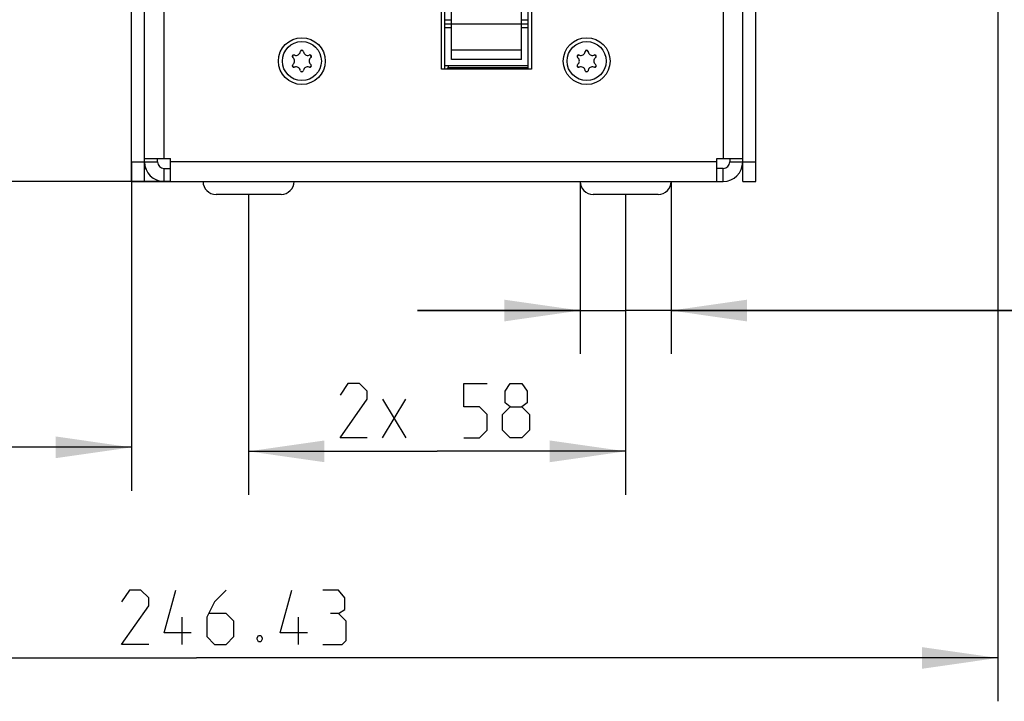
# Model space of a CAD drawing. Header units: millimetres. Extents: x 0 to 420, y 0 to 297.
# Tile 109 of 140: x 308 to 354, y 110 to 141. Entities that reach past the tile are written whole.
import ezdxf

# ---------------------------------------------------------------- set-up
doc = ezdxf.new("R2010")
doc.units = ezdxf.units.MM
doc.header["$LTSCALE"] = 23.1
doc.layers.get('0').update_dxf_attribs({"linetype": 'CONTINUOUS'})
doc.layers.add('DIM_PILOTEES', color=7, linetype='CONTINUOUS')
doc.styles.get("Standard").update_dxf_attribs({"font": 'txt', "width": 0.7})
doc.dimstyles.new('DIMSTYLE_2', dxfattribs={"dimtxt": 2.5, "dimasz": 3.5, "dimexe": 2, "dimexo": 0, "dimtad": 1, "dimlfac": 3.333333, "dimdsep": 46, "dimtxsty": 'Standard', "dimblk": '_FILLED', "dimblk1": '_FILLED', "dimblk2": '_FILLED', "dimcen": 0.09, "dimazin": 2, "dimtp": 0.5, "dimtm": 0.5, "dimtfac": 1, "dimtofl": 0, "dimtmove": 0, "dimatfit": 3, "dimldrblk": '_FILLED', "dimfxl": 0, "dimtolj": 1, "dimarcsym": 0})
doc.dimstyles.new('DIMSTYLE_5', dxfattribs={"dimtxt": 2.5, "dimasz": 3.5, "dimexe": 2, "dimexo": 0, "dimtad": 1, "dimlfac": 3.333333, "dimdsep": 46, "dimtxsty": 'Standard', "dimblk": '_FILLED', "dimblk1": '_FILLED', "dimblk2": '_FILLED', "dimcen": 0.09, "dimazin": 2, "dimtp": 0.3, "dimtm": 0.3, "dimtfac": 1, "dimtofl": 0, "dimtmove": 0, "dimatfit": 3, "dimldrblk": '_FILLED', "dimfxl": 0, "dimtolj": 1, "dimarcsym": 0})
doc.dimstyles.new('DIMSTYLE_8', dxfattribs={"dimtxt": 2.5, "dimasz": 3.5, "dimexe": 2, "dimexo": 0, "dimtad": 1, "dimlfac": 3.333333, "dimdsep": 46, "dimtxsty": 'Standard', "dimblk": '_FILLED', "dimblk1": '_FILLED', "dimblk2": '_FILLED', "dimcen": 0.09, "dimazin": 2, "dimtp": 0.2, "dimtm": 0.2, "dimtfac": 1, "dimtofl": 0, "dimtmove": 0, "dimatfit": 3, "dimldrblk": '_FILLED', "dimfxl": 0, "dimtolj": 1, "dimarcsym": 0})

# ---------------------------------------------------------------- blocks, each defined once
blk = doc.blocks.new('_FILLED')
at = {"color": 0, "linetype": 'ByBlock'}
blk.add_solid([(0, 0), (-1, 0.143), (-1, -0.143)], dxfattribs=at)
blk = doc.blocks.new('*D13')
at = {"layer": 'DIM_PILOTEES', "color": 2, "linetype": 'Continuous'}
for p, q in [((334.216, 133.987), (334.216, 126.031)), ((338.416, 133.987), (338.416, 126.031)), ((334.216, 128.031), (326.716, 128.031)), ((326.716, 128.031), (336.316, 128.031)), ((368.398, 128.031), (336.316, 128.031)), ((338.416, 128.031), (368.398, 128.031))]:
    blk.add_line(p, q, dxfattribs=at)
at = {"layer": 'DIM_PILOTEES', "color": 2, "linetype": 'Continuous', "xscale": 3.5, "yscale": 3.5, "zscale": 3.5}
blk.add_blockref('_FILLED', (334.216, 128.031), dxfattribs=at)
at = {"layer": 'DIM_PILOTEES', "color": 2, "linetype": 'Continuous', "xscale": 3.5, "yscale": 3.5, "zscale": 3.5, "rotation": 180}
blk.add_blockref('_FILLED', (338.416, 128.031), dxfattribs=at)
at = {"layer": 'DIM_PILOTEES', "color": 2, "linetype": 'Continuous', "insert": (355.958, 131.156), "char_height": 2.5, "width": 18.66071, "attachment_point": 1, "line_spacing_factor": 0.9}
blk.add_mtext('{\\ftxt;\\W0.0001;\\H0.0001;\\~}{\\ftxt;\\W2.2857142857;\\H2.5; }{\\ftxt;\\W0.0001;\\H0.0001;\\~}{\\ftxt;\\W0.0001;\\H0.0001;\\~}{\\ftxt;\\W1.3333333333;\\H2.5; }{\\ftxt;\\W0.0001;\\H0.0001;\\~}{\\ftxt;\\W0.0001;\\H0.0001;\\~}{\\ftxt;\\W1.3571428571;\\H2.5; }{\\ftxt;\\W0.0001;\\H0.0001;\\~}', dxfattribs=at)
blk = doc.blocks.new('*D14')
at = {"layer": 'DIM_PILOTEES', "color": 2, "linetype": 'Continuous'}
for p, q in [((279.556, 179.25), (279.556, 110.007)), ((353.484, 165.324), (353.484, 110.007)), ((279.556, 112.007), (316.52, 112.007)), ((353.484, 112.007), (316.52, 112.007))]:
    blk.add_line(p, q, dxfattribs=at)
at = {"layer": 'DIM_PILOTEES', "color": 2, "linetype": 'Continuous', "xscale": 3.5, "yscale": 3.5, "zscale": 3.5, "rotation": 180}
blk.add_blockref('_FILLED', (279.556, 112.007), dxfattribs=at)
at = {"layer": 'DIM_PILOTEES', "color": 2, "linetype": 'Continuous', "xscale": 3.5, "yscale": 3.5, "zscale": 3.5}
blk.add_blockref('_FILLED', (353.484, 112.007), dxfattribs=at)
at = {"layer": 'DIM_PILOTEES', "color": 2, "linetype": 'Continuous', "insert": (318.597, 115.132), "char_height": 2.5, "width": 16.60714, "attachment_point": 2, "line_spacing_factor": 0.9}
blk.add_mtext('{\\ftxt;\\W0.0001;\\H0.0001;\\~}{\\ftxt;\\W4.4285714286;\\H2.5; }{\\ftxt;\\W0.0001;\\H0.0001;\\~}', dxfattribs=at)
blk = doc.blocks.new('*D15')
at = {"layer": 'DIM_PILOTEES', "color": 2, "linetype": 'Continuous'}
for p, q in [((279.556, 176.561), (279.556, 119.722)), ((313.516, 134.887), (313.516, 119.722)), ((279.556, 121.722), (296.536, 121.722)), ((313.516, 121.722), (296.536, 121.722))]:
    blk.add_line(p, q, dxfattribs=at)
at = {"layer": 'DIM_PILOTEES', "color": 2, "linetype": 'Continuous', "xscale": 3.5, "yscale": 3.5, "zscale": 3.5, "rotation": 180}
blk.add_blockref('_FILLED', (279.556, 121.722), dxfattribs=at)
at = {"layer": 'DIM_PILOTEES', "color": 2, "linetype": 'Continuous', "xscale": 3.5, "yscale": 3.5, "zscale": 3.5}
blk.add_blockref('_FILLED', (313.516, 121.722), dxfattribs=at)
at = {"layer": 'DIM_PILOTEES', "color": 2, "linetype": 'Continuous', "insert": (296.536, 124.847), "char_height": 2.5, "width": 12.05357, "attachment_point": 2, "line_spacing_factor": 0.9}
blk.add_mtext('{\\ftxt;\\W0.0001;\\H0.0001;\\~}{\\ftxt;\\W3.2142857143;\\H2.5; }{\\ftxt;\\W0.0001;\\H0.0001;\\~}', dxfattribs=at)
blk = doc.blocks.new('*D18')
at = {"layer": 'DIM_PILOTEES', "color": 2, "linetype": 'Continuous'}
for p, q in [((284.056, 169.013), (270.36, 169.013)), ((272.36, 169.013), (272.36, 151.5)), ((272.36, 133.987), (272.36, 151.5)), ((315.316, 133.987), (270.36, 133.987))]:
    blk.add_line(p, q, dxfattribs=at)
at = {"layer": 'DIM_PILOTEES', "color": 2, "linetype": 'Continuous', "xscale": 3.5, "yscale": 3.5, "zscale": 3.5}
for p, rotation in [((272.36, 169.013), 90), ((272.36, 133.987), 270)]:
    blk.add_blockref('_FILLED', p, dxfattribs=dict(at, rotation=rotation))
at = {"layer": 'DIM_PILOTEES', "color": 2, "linetype": 'Continuous', "insert": (269.235, 153.403), "char_height": 2.5, "width": 15, "attachment_point": 2, "rotation": 90, "line_spacing_factor": 0.9}
blk.add_mtext('{\\ftxt;\\W0.0001;\\H0.0001;\\~}{\\ftxt;\\W4.0;\\H2.5; }{\\ftxt;\\W0.0001;\\H0.0001;\\~}', dxfattribs=at)
blk = doc.blocks.new('*D19')
at = {"layer": 'DIM_PILOTEES', "color": 2, "linetype": 'Continuous'}
for p, q in [((284.778, 184.237), (259.472, 184.237)), ((261.472, 184.237), (261.472, 159.112)), ((261.472, 133.987), (261.472, 159.112)), ((315.316, 133.987), (259.472, 133.987))]:
    blk.add_line(p, q, dxfattribs=at)
at = {"layer": 'DIM_PILOTEES', "color": 2, "linetype": 'Continuous', "xscale": 3.5, "yscale": 3.5, "zscale": 3.5}
for p, rotation in [((261.472, 184.237), 90), ((261.472, 133.987), 270)]:
    blk.add_blockref('_FILLED', p, dxfattribs=dict(at, rotation=rotation))
at = {"layer": 'DIM_PILOTEES', "color": 2, "linetype": 'Continuous', "insert": (258.347, 160.95), "char_height": 2.5, "width": 12.85714, "attachment_point": 2, "rotation": 90, "line_spacing_factor": 0.9}
blk.add_mtext('{\\ftxt;\\W0.0001;\\H0.0001;\\~}{\\ftxt;\\W3.4285714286;\\H2.5; }{\\ftxt;\\W0.0001;\\H0.0001;\\~}', dxfattribs=at)
blk = doc.blocks.new('*D20')
at = {"layer": 'DIM_PILOTEES', "color": 2, "linetype": 'Continuous'}
for p, q in [((318.916, 133.387), (318.916, 119.537)), ((336.316, 133.387), (336.316, 119.537)), ((318.916, 121.537), (327.616, 121.537)), ((336.316, 121.537), (327.616, 121.537))]:
    blk.add_line(p, q, dxfattribs=at)
at = {"layer": 'DIM_PILOTEES', "color": 2, "linetype": 'Continuous', "xscale": 3.5, "yscale": 3.5, "zscale": 3.5, "rotation": 180}
blk.add_blockref('_FILLED', (318.916, 121.537), dxfattribs=at)
at = {"layer": 'DIM_PILOTEES', "color": 2, "linetype": 'Continuous', "xscale": 3.5, "yscale": 3.5, "zscale": 3.5}
blk.add_blockref('_FILLED', (336.316, 121.537), dxfattribs=at)
at = {"layer": 'DIM_PILOTEES', "color": 2, "linetype": 'Continuous', "insert": (327.869, 124.662), "char_height": 2.5, "width": 14.19643, "attachment_point": 2, "line_spacing_factor": 0.9}
blk.add_mtext('{\\ftxt;\\W0.0001;\\H0.0001;\\~}{\\ftxt;\\W2.2857142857;\\H2.5; }{\\ftxt;\\W0.0001;\\H0.0001;\\~}{\\ftxt;\\W0.0001;\\H0.0001;\\~}{\\ftxt;\\W1.5;\\H2.5; }{\\ftxt;\\W0.0001;\\H0.0001;\\~}', dxfattribs=at)

msp = doc.modelspace()

# ---------------------------------------------------------------- linework, layer by layer
at = {"color": 7, "linetype": 'Continuous'}
for p, q in [((342.3164, 133.987), (342.3164, 191.8304)), ((341.7164, 133.987), (341.7164, 191.7069)), ((313.5164, 133.987), (313.5164, 182.737)), ((314.1164, 133.987), (314.1164, 182.737)), ((327.9764, 139.162), (327.9764, 154.012)), ((328.2764, 139.612), (328.2764, 153.712)), ((331.5164, 139.612), (331.5164, 153.712)), ((331.8164, 139.162), (331.8164, 154.012)), ((327.9764, 141.4352), (328.2764, 141.4352)), ((331.5164, 141.4352), (331.8164, 141.4352)), ((327.9764, 141.262), (331.8164, 141.262)), ((327.9764, 141.0888), (328.2764, 141.0888)), ((331.5164, 141.0888), (331.8164, 141.0888)), ((321.3049, 139.9586), (321.311, 139.9867)), ((321.4419, 139.9867), (321.448, 139.9586)), ((328.2764, 140.062), (331.5164, 140.062)), ((334.4449, 139.9586), (334.451, 139.9867)), ((334.5819, 139.9867), (334.588, 139.9586)), ((320.9755, 139.6858), (320.9543, 139.7051)), ((321.0197, 139.8185), (321.0471, 139.8098)), ((321.7058, 139.8098), (321.7331, 139.8185)), ((321.7986, 139.7051), (321.7774, 139.6858)), ((331.5164, 139.612), (328.2764, 139.612)), ((334.1155, 139.6858), (334.0943, 139.7051)), ((334.1597, 139.8185), (334.1871, 139.8098)), ((334.8458, 139.8098), (334.8731, 139.8185)), ((334.9386, 139.7051), (334.9174, 139.6858)), ((320.9543, 139.3688), (320.9755, 139.3881)), ((321.0471, 139.2642), (321.0197, 139.2554)), ((321.311, 139.0873), (321.3049, 139.1153)), ((321.448, 139.1153), (321.4419, 139.0873)), ((321.7331, 139.2554), (321.7058, 139.2642)), ((321.7774, 139.3881), (321.7986, 139.3688)), ((331.8164, 139.312), (327.9764, 139.312)), ((328.0514, 139.162), (328.1264, 139.237)), ((328.1264, 139.312), (328.1264, 139.162)), ((328.1264, 139.237), (331.8164, 139.237)), ((334.0943, 139.3688), (334.1155, 139.3881)), ((334.1871, 139.2642), (334.1597, 139.2554)), ((334.451, 139.0873), (334.4449, 139.1153)), ((334.588, 139.1153), (334.5819, 139.0873)), ((334.8731, 139.2554), (334.8458, 139.2642)), ((334.9174, 139.3881), (334.9386, 139.3688)), ((314.7164, 134.887), (314.7164, 135.037)), ((341.1164, 135.037), (341.1164, 134.887)), ((313.5164, 134.887), (314.7164, 134.887)), ((314.1164, 134.587), (314.1682, 134.587)), ((315.0164, 134.587), (315.3164, 134.587)), ((315.0164, 133.987), (315.0164, 134.587)), ((340.8164, 134.587), (340.5164, 134.587)), ((340.8164, 133.987), (340.8164, 134.587)), ((341.1164, 134.887), (342.3164, 134.887)), ((313.5164, 133.987), (314.1164, 133.987)), ((341.7164, 133.987), (342.3164, 133.987))]:
    msp.add_line(p, q, dxfattribs=at)
at = {"color": 3, "linetype": 'Continuous'}
for p, q in [((340.8164, 188.8637), (340.8164, 135.037)), ((315.0164, 135.037), (315.0164, 184.2042)), ((327.8264, 139.162), (327.8264, 154.162)), ((331.9664, 154.162), (331.9664, 139.162)), ((331.9664, 139.162), (327.8264, 139.162)), ((314.1164, 135.037), (315.3164, 135.037)), ((315.3164, 133.987), (315.3164, 135.037)), ((340.5164, 135.037), (341.7164, 135.037)), ((340.5164, 133.987), (340.5164, 135.037)), ((340.5164, 134.887), (315.3164, 134.887)), ((314.1164, 133.987), (340.8164, 133.987)), ((320.4164, 133.387), (317.4164, 133.387)), ((337.8164, 133.387), (334.8164, 133.387))]:
    msp.add_line(p, q, dxfattribs=at)
for centre in [(321.3764, 139.537), (334.5164, 139.537)]:
    msp.add_circle(centre, 1.08, dxfattribs=at)
at = {"color": 7, "linetype": 'Continuous'}
for centre in [(321.3764, 139.537), (334.5164, 139.537)]:
    msp.add_circle(centre, 0.9, dxfattribs=at)
for centre, radius, start, end in [((321.1084, 140.0012), 0.201, 252.22058, 347.77942), ((321.3764, 139.9725), 0.067, 12.22058, 167.77942), ((321.3764, 139.537), 0.4864, 84.57184, 95.42816), ((321.6444, 140.0012), 0.201, 192.22058, 287.77942), ((334.2484, 140.0012), 0.201, 252.22058, 347.77942), ((334.5164, 139.9725), 0.067, 12.22058, 167.77942), ((334.5164, 139.537), 0.4864, 84.57184, 95.42816), ((334.7844, 140.0012), 0.201, 192.22058, 287.77942), ((320.9993, 139.7547), 0.067, 72.22058, 227.77942), ((321.3764, 139.537), 0.4864, 144.57184, 155.42816), ((320.8404, 139.537), 0.201, 312.22058, 47.77942), ((321.9124, 139.537), 0.201, 132.22058, 227.77942), ((321.7536, 139.7547), 0.067, 312.22058, 107.77942), ((321.3764, 139.537), 0.4864, 24.57184, 35.42816), ((334.1393, 139.7547), 0.067, 72.22058, 227.77942), ((334.5164, 139.537), 0.4864, 144.57184, 155.42816), ((333.9804, 139.537), 0.201, 312.22058, 47.77942), ((335.0524, 139.537), 0.201, 132.22058, 227.77942), ((334.8936, 139.7547), 0.067, 312.22058, 107.77942), ((334.5164, 139.537), 0.4864, 24.57184, 35.42816), ((320.9993, 139.3192), 0.067, 132.22058, 287.77942), ((321.3764, 139.537), 0.4864, 204.57184, 215.42816), ((321.1084, 139.0728), 0.201, 12.22058, 107.77942), ((321.3764, 139.1015), 0.067, 192.22058, 347.77942), ((321.3764, 139.537), 0.4864, 264.57184, 275.42816), ((321.6444, 139.0728), 0.201, 72.22058, 167.77942), ((321.7536, 139.3192), 0.067, 252.22058, 47.77942), ((321.3764, 139.537), 0.4864, 324.57184, 335.42816), ((334.1393, 139.3192), 0.067, 132.22058, 287.77942), ((334.5164, 139.537), 0.4864, 204.57184, 215.42816), ((334.2484, 139.0728), 0.201, 12.22058, 107.77942), ((334.5164, 139.1015), 0.067, 192.22058, 347.77942), ((334.5164, 139.537), 0.4864, 264.57184, 275.42816), ((334.7844, 139.0728), 0.201, 72.22058, 167.77942), ((334.8936, 139.3192), 0.067, 252.22058, 47.77942), ((334.5164, 139.537), 0.4864, 324.57184, 335.42816), ((315.0164, 134.887), 0.3, 180, 270), ((340.8164, 134.887), 0.3, 270, 360), ((317.4164, 133.987), 0.6, 180, 270), ((320.4164, 133.987), 0.6, 270, 360), ((334.8164, 133.987), 0.6, 180, 270), ((337.8164, 133.987), 0.6, 270, 360)]:
    msp.add_arc(centre, radius, start, end, dxfattribs=at)
at = {"color": 3, "linetype": 'Continuous'}
for centre, start, end in [((315.0164, 134.887), 180, 270), ((340.8164, 134.887), 270, 360)]:
    msp.add_arc(centre, 0.9, start, end, dxfattribs=at)
at = {"layer": 'DIM_PILOTEES', "color": 2, "linetype": 'Continuous'}
for p, q in [((325.1015, 123.9473), (326.1729, 122.1615)), ((325.1015, 122.1615), (326.1729, 123.9473)), ((315.8586, 112.6321), (315.8586, 113.8821)), ((321.2157, 112.6321), (321.2157, 113.8821))]:
    msp.add_line(p, q, dxfattribs=at)
for points in [[(324.3872, 122.1615), (323.1372, 122.1615), (324.3872, 123.9473), (324.3872, 124.3044), (324.03, 124.6615), (323.4943, 124.6615), (323.1372, 124.1258)], [(328.8515, 122.1615), (329.5658, 122.1615), (329.9229, 122.5187), (329.9229, 123.233), (329.5658, 123.5901), (328.8515, 123.5901), (328.8515, 124.6615), (329.9229, 124.6615)], [(330.9943, 123.5901), (330.7562, 123.7687), (330.7562, 124.3044), (330.9943, 124.6615), (331.53, 124.6615), (331.7681, 124.3044), (331.7681, 123.7687), (331.53, 123.5901), (331.8872, 123.233), (331.8872, 122.5187), (331.53, 122.1615), (330.9943, 122.1615), (330.6372, 122.5187)], [(330.6372, 122.5187), (330.6372, 123.233), (330.9943, 123.5901), (331.53, 123.5901)], [(314.3109, 112.6321), (313.0609, 112.6321), (314.3109, 114.4178), (314.3109, 114.775), (313.9538, 115.1321), (313.4181, 115.1321), (313.0609, 114.5964)], [(316.2752, 113.1678), (315.0252, 113.1678), (315.5609, 115.1321)], [(317.8824, 115.1321), (317.3467, 114.5964), (316.9895, 113.8821), (316.9895, 112.9892), (317.3467, 112.6321), (317.8824, 112.6321), (318.2395, 112.9892), (318.2395, 113.7035), (317.8824, 114.0607), (317.1086, 114.0607)], [(321.6324, 113.1678), (320.3824, 113.1678), (320.9181, 115.1321)], [(323.0609, 114.0607), (323.3585, 114.2392), (323.3585, 114.775), (323.0609, 115.1321), (322.3466, 115.1321)], [(322.3466, 112.6321), (323.2395, 112.6321), (323.4181, 112.8107), (323.4181, 113.7035), (323.0609, 114.0607), (322.7038, 114.0607)], [(319.4895, 113.0488), (319.549, 112.9297), (319.549, 112.8702), (319.4895, 112.7511), (319.3705, 112.7511), (319.3109, 112.8702), (319.3109, 112.9297), (319.3705, 113.0488), (319.4895, 113.0488)]]:
    msp.add_lwpolyline(points, dxfattribs=at)

# ---------------------------------------------------------------- dimensions: what is measured, and where the dimension line sits
for base, p2, text, dimstyle, picture, middle in [((261.4717, 184.237), (284.7776, 184.237), '{\\ftxt;\\W0.0001;\\H0.0001;\\~}{\\ftxt;\\W3.4285714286;\\H2.5; }{\\ftxt;\\W0.0001;\\H0.0001;\\~}', 'DIMSTYLE_2', '*D19', (261.4717, 160.593)), ((272.3604, 169.013), (284.0564, 169.013), '{\\ftxt;\\W0.0001;\\H0.0001;\\~}{\\ftxt;\\W4.0;\\H2.5; }{\\ftxt;\\W0.0001;\\H0.0001;\\~}', 'DIMSTYLE_5', '*D18', (272.3604, 153.0459))]:
    dim = msp.add_linear_dim(base=base, p1=(315.3164, 133.987), p2=p2, angle=90, text=text, dimstyle=dimstyle, dxfattribs=at)
    dim.commit()
    dim.dimension.update_dxf_attribs({"geometry": picture, "text_midpoint": middle, "dimtype": 160})
for base, p1, p2, text, dimstyle, picture, middle in [((353.4843, 112.0071), (279.5564, 179.2504), (353.4843, 165.3236), '{\\ftxt;\\W0.0001;\\H0.0001;\\~}{\\ftxt;\\W4.4285714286;\\H2.5; }{\\ftxt;\\W0.0001;\\H0.0001;\\~}', 'DIMSTYLE_2', '*D14', (318.2395, 112.0071)), ((313.5164, 121.7219), (279.5564, 176.5611), (313.5164, 134.887), '{\\ftxt;\\W0.0001;\\H0.0001;\\~}{\\ftxt;\\W3.2142857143;\\H2.5; }{\\ftxt;\\W0.0001;\\H0.0001;\\~}', 'DIMSTYLE_5', '*D15', (296.1793, 121.7219)), ((338.4164, 128.0305), (334.2164, 133.987), (338.4164, 133.987), '{\\ftxt;\\W0.0001;\\H0.0001;\\~}{\\ftxt;\\W2.2857142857;\\H2.5; }{\\ftxt;\\W0.0001;\\H0.0001;\\~}{\\ftxt;\\W0.0001;\\H0.0001;\\~}{\\ftxt;\\W1.3333333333;\\H2.5; }{\\ftxt;\\W0.0001;\\H0.0001;\\~}{\\ftxt;\\W0.0001;\\H0.0001;\\~}{\\ftxt;\\W1.3571428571;\\H2.5; }{\\ftxt;\\W0.0001;\\H0.0001;\\~}', 'DIMSTYLE_8', '*D13', (365.0052, 128.0305)), ((336.3164, 121.5365), (318.9164, 133.387), (336.3164, 133.387), '{\\ftxt;\\W0.0001;\\H0.0001;\\~}{\\ftxt;\\W2.2857142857;\\H2.5; }{\\ftxt;\\W0.0001;\\H0.0001;\\~}{\\ftxt;\\W0.0001;\\H0.0001;\\~}{\\ftxt;\\W1.5;\\H2.5; }{\\ftxt;\\W0.0001;\\H0.0001;\\~}', 'DIMSTYLE_5', '*D20', (328.8515, 121.5365))]:
    dim = msp.add_linear_dim(base=base, p1=p1, p2=p2, text=text, dimstyle=dimstyle, dxfattribs=at)
    dim.commit()
    dim.dimension.update_dxf_attribs({"geometry": picture, "text_midpoint": middle, "dimtype": 160})

doc.saveas('drawing.dxf')
